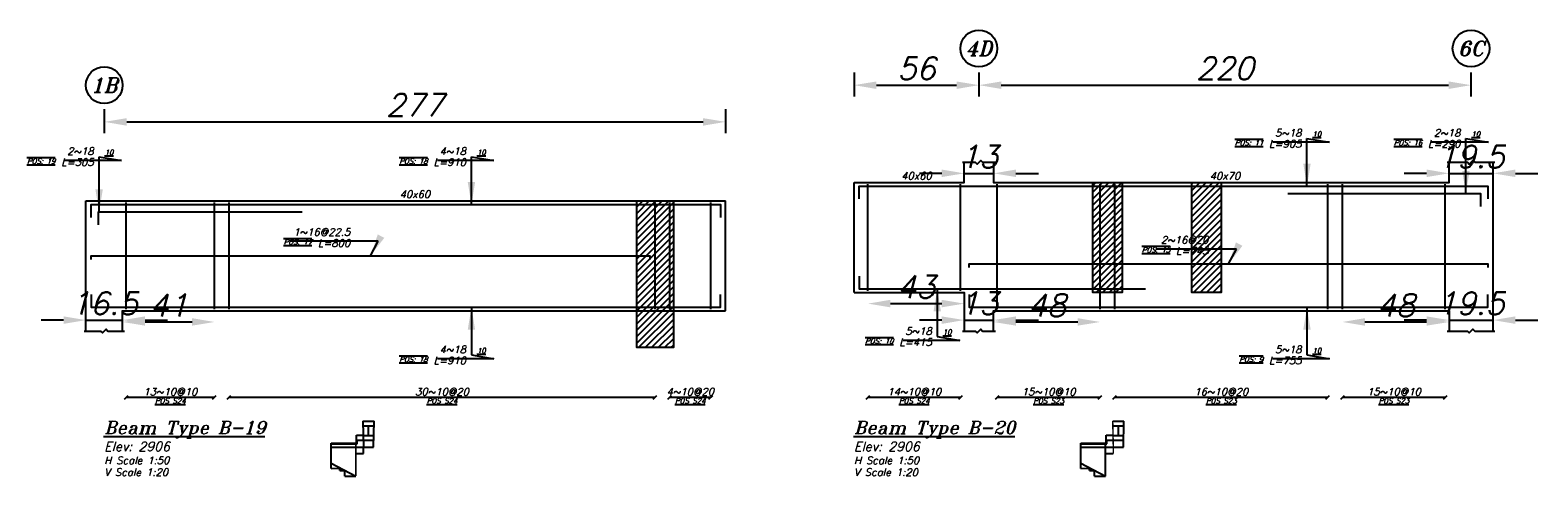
# Model space of a CAD drawing. Header units: inches. Extents: x 826 to 1034, y 702 to 834.
# Tile 37 of 93: x 862 to 875, y 807 to 811. Entities that reach past the tile are written whole.
import ezdxf
from ezdxf.enums import TextEntityAlignment as Align

# ---------------------------------------------------------------- set-up
doc = ezdxf.new("R2010")
doc.units = ezdxf.units.IN
doc.header["$MEASUREMENT"] = 0
doc.layers.add('SAZE_DRAWINGS', color=7, linetype='Continuous')
doc.styles.add('SAZE_STYLE', font='romansp.shx', dxfattribs={"oblique": 15})
doc.styles.add('SAZE_STYLE1', font='romant.shx', dxfattribs={"oblique": 15})
doc.dimstyles.new('SAZE_DIM_STYLE', dxfattribs={"dimtxt": 0.2, "dimasz": 0.2, "dimexe": 0.1, "dimexo": 0.05, "dimgap": 0.05, "dimtad": 0, "dimzin": 0, "dimdsep": 46, "dimtxsty": 'SAZE_STYLE', "dimcen": 0.09, "dimclrd": 2, "dimclre": 2, "dimclrt": 3, "dimadec": 0, "dimazin": 0, "dimtfac": 1, "dimtdec": 4, "dimtix": 1, "dimtmove": 1, "dimatfit": 3, "dimfxl": 1, "dimtolj": 1, "dimtzin": 0, "dimarcsym": 0})
pattern_1 = [(45, (667.604607, 846.874986), (-0.028987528, 0.028987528), [])]

# ---------------------------------------------------------------- blocks, each defined once
blk = doc.blocks.new('*D4274')
at = {"layer": 'Defpoints', "color": 0, "transparency": 16777216}
for p in [(862.554, 808.286), (862.226, 808.187), (862.554, 808.187)]:
    blk.add_point(p, dxfattribs=at)
at = {"layer": 'SAZE_DRAWINGS', "color": 2, "lineweight": -2, "transparency": 16777216}
for p, q in [((862.026, 808.286), (861.826, 808.286)), ((862.226, 808.286), (862.554, 808.286)), ((862.754, 808.286), (862.954, 808.286))]:
    blk.add_line(p, q, dxfattribs=at)
at = {"layer": 'SAZE_DRAWINGS', "color": 2, "transparency": 16777216}
for points in [[(862.026, 808.319), (862.026, 808.252), (862.226, 808.286)], [(862.754, 808.319), (862.754, 808.252), (862.554, 808.286)]]:
    blk.add_solid(points, dxfattribs=at)
at = {"layer": 'SAZE_DRAWINGS', "color": 3, "transparency": 16777216, "insert": (862.39, 808.436), "char_height": 0.2, "attachment_point": 5, "style": 'SAZE_STYLE'}
blk.add_mtext('\\A1;16.5', dxfattribs=at)
blk = doc.blocks.new('*D4275')
at = {"layer": 'Defpoints', "color": 0, "transparency": 16777216}
for p in [(862.39, 810.221), (867.939, 810.221), (867.939, 810.057)]:
    blk.add_point(p, dxfattribs=at)
at = {"layer": 'SAZE_DRAWINGS', "color": 2, "lineweight": -2, "transparency": 16777216}
for p, q in [((862.39, 810.171), (862.39, 809.957)), ((867.939, 810.171), (867.939, 809.957)), ((862.59, 810.057), (867.739, 810.057))]:
    blk.add_line(p, q, dxfattribs=at)
at = {"layer": 'SAZE_DRAWINGS', "color": 2, "transparency": 16777216}
for points in [[(862.59, 810.09), (862.59, 810.023), (862.39, 810.057)], [(867.739, 810.09), (867.739, 810.023), (867.939, 810.057)]]:
    blk.add_solid(points, dxfattribs=at)
at = {"layer": 'SAZE_DRAWINGS', "color": 3, "transparency": 16777216, "insert": (865.164, 810.207), "char_height": 0.2, "attachment_point": 5, "style": 'SAZE_STYLE'}
blk.add_mtext('\\A1;277', dxfattribs=at)
blk = doc.blocks.new('*D4276')
at = {"layer": 'Defpoints', "color": 0, "transparency": 16777216}
for p in [(862.554, 808.269), (863.374, 808.269), (863.374, 808.269)]:
    blk.add_point(p, dxfattribs=at)
at = {"layer": 'SAZE_DRAWINGS', "color": 2, "lineweight": -2, "transparency": 16777216}
blk.add_line((862.754, 808.269), (863.174, 808.269), dxfattribs=at)
at = {"layer": 'SAZE_DRAWINGS', "color": 2, "transparency": 16777216}
for points in [[(862.754, 808.303), (862.754, 808.236), (862.554, 808.269)], [(863.174, 808.303), (863.174, 808.236), (863.374, 808.269)]]:
    blk.add_solid(points, dxfattribs=at)
at = {"layer": 'SAZE_DRAWINGS', "color": 3, "transparency": 16777216, "insert": (862.964, 808.419), "char_height": 0.2, "attachment_point": 5, "style": 'SAZE_STYLE'}
blk.add_mtext('\\A1;41', dxfattribs=at)
blk = doc.blocks.new('*D4277')
at = {"layer": 'Defpoints', "color": 0, "transparency": 16777216}
for p in [(870.07, 809.696), (870.333, 809.696), (870.333, 809.597)]:
    blk.add_point(p, dxfattribs=at)
at = {"layer": 'SAZE_DRAWINGS', "color": 2, "lineweight": -2, "transparency": 16777216}
for p, q in [((869.87, 809.597), (869.67, 809.597)), ((870.07, 809.597), (870.333, 809.597)), ((870.533, 809.597), (870.733, 809.597))]:
    blk.add_line(p, q, dxfattribs=at)
at = {"layer": 'SAZE_DRAWINGS', "color": 2, "transparency": 16777216}
for points in [[(869.87, 809.631), (869.87, 809.564), (870.07, 809.597)], [(870.533, 809.631), (870.533, 809.564), (870.333, 809.597)]]:
    blk.add_solid(points, dxfattribs=at)
at = {"layer": 'SAZE_DRAWINGS', "color": 3, "transparency": 16777216, "insert": (870.202, 809.747), "char_height": 0.2, "attachment_point": 5, "style": 'SAZE_STYLE'}
blk.add_mtext('\\A1;13', dxfattribs=at)
blk = doc.blocks.new('*D4278')
at = {"layer": 'Defpoints', "color": 0, "transparency": 16777216}
for p in [(870.333, 808.286), (870.07, 808.187), (870.333, 808.187)]:
    blk.add_point(p, dxfattribs=at)
at = {"layer": 'SAZE_DRAWINGS', "color": 2, "lineweight": -2, "transparency": 16777216}
for p, q in [((869.87, 808.286), (869.67, 808.286)), ((870.07, 808.286), (870.333, 808.286)), ((870.533, 808.286), (870.733, 808.286))]:
    blk.add_line(p, q, dxfattribs=at)
at = {"layer": 'SAZE_DRAWINGS', "color": 2, "transparency": 16777216}
for points in [[(869.87, 808.319), (869.87, 808.252), (870.07, 808.286)], [(870.533, 808.319), (870.533, 808.252), (870.333, 808.286)]]:
    blk.add_solid(points, dxfattribs=at)
at = {"layer": 'SAZE_DRAWINGS', "color": 3, "transparency": 16777216, "insert": (870.202, 808.436), "char_height": 0.2, "attachment_point": 5, "style": 'SAZE_STYLE'}
blk.add_mtext('\\A1;13', dxfattribs=at)
blk = doc.blocks.new('*D4279')
at = {"layer": 'Defpoints', "color": 0, "transparency": 16777216}
for p in [(874.401, 809.696), (874.794, 809.696), (874.794, 809.597)]:
    blk.add_point(p, dxfattribs=at)
at = {"layer": 'SAZE_DRAWINGS', "color": 2, "lineweight": -2, "transparency": 16777216}
for p, q in [((874.201, 809.597), (874.001, 809.597)), ((874.401, 809.597), (874.794, 809.597)), ((874.994, 809.597), (875.194, 809.597))]:
    blk.add_line(p, q, dxfattribs=at)
at = {"layer": 'SAZE_DRAWINGS', "color": 2, "transparency": 16777216}
for points in [[(874.201, 809.631), (874.201, 809.564), (874.401, 809.597)], [(874.994, 809.631), (874.994, 809.564), (874.794, 809.597)]]:
    blk.add_solid(points, dxfattribs=at)
at = {"layer": 'SAZE_DRAWINGS', "color": 3, "transparency": 16777216, "insert": (874.597, 809.747), "char_height": 0.2, "attachment_point": 5, "style": 'SAZE_STYLE'}
blk.add_mtext('\\A1;19.5', dxfattribs=at)
blk = doc.blocks.new('*D4280')
at = {"layer": 'Defpoints', "color": 0, "transparency": 16777216}
for p in [(874.794, 808.286), (874.401, 808.187), (874.794, 808.187)]:
    blk.add_point(p, dxfattribs=at)
at = {"layer": 'SAZE_DRAWINGS', "color": 2, "lineweight": -2, "transparency": 16777216}
for p, q in [((874.201, 808.286), (874.001, 808.286)), ((874.401, 808.286), (874.794, 808.286)), ((874.994, 808.286), (875.194, 808.286))]:
    blk.add_line(p, q, dxfattribs=at)
at = {"layer": 'SAZE_DRAWINGS', "color": 2, "transparency": 16777216}
for points in [[(874.201, 808.319), (874.201, 808.252), (874.401, 808.286)], [(874.994, 808.319), (874.994, 808.252), (874.794, 808.286)]]:
    blk.add_solid(points, dxfattribs=at)
at = {"layer": 'SAZE_DRAWINGS', "color": 3, "transparency": 16777216, "insert": (874.597, 808.436), "char_height": 0.2, "attachment_point": 5, "style": 'SAZE_STYLE'}
blk.add_mtext('\\A1;19.5', dxfattribs=at)
blk = doc.blocks.new('*D4281')
at = {"layer": 'Defpoints', "color": 0, "transparency": 16777216}
for p in [(869.087, 810.549), (870.202, 810.549), (870.202, 810.385)]:
    blk.add_point(p, dxfattribs=at)
at = {"layer": 'SAZE_DRAWINGS', "color": 2, "lineweight": -2, "transparency": 16777216}
for p, q in [((869.087, 810.499), (869.087, 810.285)), ((870.202, 810.499), (870.202, 810.285)), ((869.287, 810.385), (870.002, 810.385))]:
    blk.add_line(p, q, dxfattribs=at)
at = {"layer": 'SAZE_DRAWINGS', "color": 2, "transparency": 16777216}
for points in [[(869.287, 810.418), (869.287, 810.351), (869.087, 810.385)], [(870.002, 810.418), (870.002, 810.351), (870.202, 810.385)]]:
    blk.add_solid(points, dxfattribs=at)
at = {"layer": 'SAZE_DRAWINGS', "color": 3, "transparency": 16777216, "insert": (869.644, 810.535), "char_height": 0.2, "attachment_point": 5, "style": 'SAZE_STYLE'}
blk.add_mtext('\\A1;56', dxfattribs=at)
blk = doc.blocks.new('*D4282')
at = {"layer": 'Defpoints', "color": 0, "transparency": 16777216}
for p in [(870.202, 810.549), (874.597, 810.549), (874.597, 810.385)]:
    blk.add_point(p, dxfattribs=at)
at = {"layer": 'SAZE_DRAWINGS', "color": 2, "lineweight": -2, "transparency": 16777216}
for p, q in [((870.202, 810.499), (870.202, 810.285)), ((874.597, 810.499), (874.597, 810.285)), ((870.402, 810.385), (874.397, 810.385))]:
    blk.add_line(p, q, dxfattribs=at)
at = {"layer": 'SAZE_DRAWINGS', "color": 2, "transparency": 16777216}
for points in [[(870.402, 810.418), (870.402, 810.351), (870.202, 810.385)], [(874.397, 810.418), (874.397, 810.351), (874.597, 810.385)]]:
    blk.add_solid(points, dxfattribs=at)
at = {"layer": 'SAZE_DRAWINGS', "color": 3, "transparency": 16777216, "insert": (872.399, 810.535), "char_height": 0.2, "attachment_point": 5, "style": 'SAZE_STYLE'}
blk.add_mtext('\\A1;220', dxfattribs=at)
blk = doc.blocks.new('*D4283')
at = {"layer": 'Defpoints', "color": 0, "transparency": 16777216}
for p in [(869.211, 808.433), (870.07, 808.433), (870.07, 808.433)]:
    blk.add_point(p, dxfattribs=at)
at = {"layer": 'SAZE_DRAWINGS', "color": 2, "lineweight": -2, "transparency": 16777216}
blk.add_line((869.411, 808.433), (869.87, 808.433), dxfattribs=at)
at = {"layer": 'SAZE_DRAWINGS', "color": 2, "transparency": 16777216}
for points in [[(869.411, 808.467), (869.411, 808.4), (869.211, 808.433)], [(869.87, 808.467), (869.87, 808.4), (870.07, 808.433)]]:
    blk.add_solid(points, dxfattribs=at)
at = {"layer": 'SAZE_DRAWINGS', "color": 3, "transparency": 16777216, "insert": (869.641, 808.583), "char_height": 0.2, "attachment_point": 5, "style": 'SAZE_STYLE'}
blk.add_mtext('\\A1;43', dxfattribs=at)
blk = doc.blocks.new('*D4284')
at = {"layer": 'Defpoints', "color": 0, "transparency": 16777216}
for p in [(870.333, 808.269), (871.284, 808.269), (871.284, 808.269)]:
    blk.add_point(p, dxfattribs=at)
at = {"layer": 'SAZE_DRAWINGS', "color": 2, "lineweight": -2, "transparency": 16777216}
blk.add_line((870.533, 808.269), (871.084, 808.269), dxfattribs=at)
at = {"layer": 'SAZE_DRAWINGS', "color": 2, "transparency": 16777216}
for points in [[(870.533, 808.303), (870.533, 808.236), (870.333, 808.269)], [(871.084, 808.303), (871.084, 808.236), (871.284, 808.269)]]:
    blk.add_solid(points, dxfattribs=at)
at = {"layer": 'SAZE_DRAWINGS', "color": 3, "transparency": 16777216, "insert": (870.808, 808.419), "char_height": 0.2, "attachment_point": 5, "style": 'SAZE_STYLE'}
blk.add_mtext('\\A1;48', dxfattribs=at)
blk = doc.blocks.new('*D4285')
at = {"layer": 'Defpoints', "color": 0, "transparency": 16777216}
for p in [(873.449, 808.269), (874.401, 808.269), (874.401, 808.269)]:
    blk.add_point(p, dxfattribs=at)
at = {"layer": 'SAZE_DRAWINGS', "color": 2, "lineweight": -2, "transparency": 16777216}
blk.add_line((873.649, 808.269), (874.201, 808.269), dxfattribs=at)
at = {"layer": 'SAZE_DRAWINGS', "color": 2, "transparency": 16777216}
for points in [[(873.649, 808.303), (873.649, 808.236), (873.449, 808.269)], [(874.201, 808.303), (874.201, 808.236), (874.401, 808.269)]]:
    blk.add_solid(points, dxfattribs=at)
at = {"layer": 'SAZE_DRAWINGS', "color": 3, "transparency": 16777216, "insert": (873.925, 808.419), "char_height": 0.2, "attachment_point": 5, "style": 'SAZE_STYLE'}
blk.add_mtext('\\A1;48', dxfattribs=at)

msp = doc.modelspace()

# ---------------------------------------------------------------- hatches: boundary and pattern name
at = {"layer": 'SAZE_DRAWINGS'}
h = msp.add_hatch(dxfattribs=at)
h.set_pattern_fill('ANSI31', color=8, scale=0.327956, style=0)
h.set_pattern_definition(pattern_1)
h.paths.add_polyline_path([(871.2186, 809.5155), (871.4809, 809.5155), (871.4809, 808.5316), (871.2186, 808.5316)])
h = msp.add_hatch(dxfattribs=at)
h.set_pattern_fill('ANSI31', color=8, scale=0.327956, style=0)
h.set_pattern_definition(pattern_1)
h.paths.add_polyline_path([(872.1043, 809.5155), (872.3666, 809.5155), (872.3666, 808.5316), (872.1043, 808.5316)])
h = msp.add_hatch(dxfattribs=at)
h.set_pattern_fill('ANSI31', color=8, scale=0.327956, style=0)
h.set_pattern_definition(pattern_1)
h.paths.add_polyline_path([(867.1451, 809.3515), (867.473, 809.3515), (867.473, 808.0397), (867.1451, 808.0397)])
h = msp.add_hatch(dxfattribs=at)
h.set_pattern_fill('ANSI31', color=8, scale=0.327956, style=0)
h.set_pattern_definition(pattern_1)
h.paths.add_polyline_path([(867.1451, 809.3515), (867.473, 809.3515), (867.473, 808.0397), (867.1451, 808.0397)])

# ---------------------------------------------------------------- linework, layer by layer
at = {"layer": 'SAZE_DRAWINGS', "color": 3, "linetype": 'Continuous'}
for points in [[(869.0866, 809.5155), (870.0704, 809.5155), (870.0704, 809.6959)], [(870.3328, 809.6959), (870.3328, 809.5155), (874.4006, 809.5155), (874.4006, 809.6959)], [(874.7941, 808.1873), (874.7941, 809.6959)], [(869.0866, 808.5316), (869.0866, 809.5155)], [(862.2257, 808.1873), (862.2257, 809.3515)], [(862.2257, 809.3515), (867.9387, 809.3515)], [(867.9387, 808.3676), (867.9387, 809.3515)], [(869.0866, 808.5316), (870.0704, 808.5316), (870.0704, 808.1873)], [(862.5537, 808.1873), (862.5537, 808.3676), (867.309, 808.3676), (867.9387, 808.3676)], [(870.3328, 808.1873), (870.3328, 808.3676), (874.4006, 808.3676), (874.4006, 808.1873)]]:
    msp.add_lwpolyline(points, dxfattribs=at)
at = {"layer": 'SAZE_DRAWINGS', "color": 8}
for points in [[(870.054, 809.6959), (870.1688, 809.6959), (870.1852, 809.6795), (870.218, 809.7123), (870.2344, 809.6959), (870.3492, 809.6959)], [(874.3842, 809.6959), (874.5645, 809.6959), (874.5809, 809.6795), (874.6137, 809.7123), (874.6301, 809.6959), (874.8105, 809.6959)], [(862.2093, 808.1873), (862.3569, 808.1873), (862.3733, 808.1709), (862.4061, 808.2037), (862.4225, 808.1873), (862.5701, 808.1873)], [(870.054, 808.1873), (870.1688, 808.1873), (870.1852, 808.1709), (870.218, 808.2037), (870.2344, 808.1873), (870.3492, 808.1873)], [(874.3842, 808.1873), (874.5645, 808.1873), (874.5809, 808.1709), (874.6137, 808.2037), (874.6301, 808.1873), (874.8105, 808.1873)], [(864.7001, 807.3838), (864.7053, 807.1517)], [(864.7001, 807.3838), (864.8005, 807.3838)], [(864.701, 807.3422), (864.7996, 807.3422)], [(864.7503, 807.2556), (864.7503, 807.3422)], [(864.7953, 807.1517), (864.8005, 807.3838)], [(871.397, 807.3838), (871.4974, 807.3838)], [(871.3979, 807.3422), (871.4965, 807.3422)], [(871.4472, 807.2556), (871.4472, 807.3422)], [(871.4922, 807.1517), (871.4974, 807.3838)], [(864.4157, 807.1849), (864.6429, 807.1849)], [(864.4157, 807.1517), (864.4157, 807.1849)], [(864.4157, 807.1794), (864.6481, 807.1794)], [(864.6429, 807.1849), (864.6428, 807.259)], [(864.6428, 807.259), (864.7029, 807.259)], [(864.6481, 807.214), (864.7039, 807.214)], [(864.6481, 807.1794), (864.6481, 807.214)], [(864.7039, 807.2123), (864.7967, 807.2123)], [(864.7047, 807.2556), (864.7959, 807.2556)], [(871.1125, 807.1849), (871.3398, 807.1849)], [(871.1125, 807.1517), (871.1125, 807.1849)], [(871.1125, 807.1794), (871.345, 807.1794)], [(871.3332, 807.1517), (871.3332, 807.1849)], [(871.3398, 807.1849), (871.3397, 807.259)], [(871.3397, 807.259), (871.3997, 807.259)], [(871.345, 807.214), (871.4008, 807.214)], [(871.345, 807.1794), (871.345, 807.214)], [(871.4008, 807.2123), (871.4936, 807.2123)], [(871.4016, 807.2556), (871.4928, 807.2556)], [(864.4157, 807.1517), (864.7053, 807.1517)], [(864.4157, 807.0079), (864.4157, 807.1517)], [(864.6363, 807.0928), (864.7053, 807.0928)], [(864.6408, 807.0928), (864.6896, 807.0928)], [(864.7053, 807.0928), (864.7053, 807.1517)], [(864.7053, 807.1517), (864.7953, 807.1517)], [(871.1125, 807.1517), (871.4021, 807.1517)], [(871.1125, 807.0079), (871.1125, 807.1517)], [(871.3332, 806.8918), (871.3332, 807.1517)], [(871.3332, 807.0928), (871.4021, 807.0928)], [(871.3377, 807.0928), (871.3865, 807.0928)], [(871.4021, 807.1517), (871.4922, 807.1517)], [(864.4161, 806.961), (864.4157, 807.0079)], [(864.4157, 807.0079), (864.6363, 806.8918)], [(864.4161, 806.961), (864.4931, 806.9617)], [(864.4933, 806.9406), (864.4931, 806.9617)], [(864.4933, 806.9406), (864.5373, 806.941)], [(864.5373, 806.8918), (864.5373, 806.941)], [(871.1129, 806.961), (871.1125, 807.0079)], [(871.1125, 807.0079), (871.3332, 806.8918)], [(871.1129, 806.961), (871.1899, 806.9617)], [(871.1901, 806.9406), (871.1899, 806.9617)], [(871.1901, 806.9406), (871.2341, 806.941)], [(871.2341, 806.8918), (871.2341, 806.941)], [(864.5373, 806.8918), (864.6363, 806.8918)], [(871.2341, 806.8918), (871.3332, 806.8918)]]:
    msp.add_lwpolyline(points, dxfattribs=at)
at = {"layer": 'SAZE_DRAWINGS', "color": 6, "linetype": 'Continuous'}
for points in [[(869.1325, 809.3679), (869.1325, 809.4827), (874.7482, 809.4827), (874.7482, 809.3679)], [(872.9608, 809.4171), (874.6826, 809.4171), (874.6826, 809.3023)], [(862.2716, 809.2039), (862.2716, 809.3187), (867.8928, 809.3187), (867.8928, 809.2039)], [(862.3372, 809.1383), (862.3372, 809.2531), (864.1574, 809.2531)], [(862.2716, 808.8268), (862.2716, 808.8596), (867.2631, 808.8596), (867.2631, 808.8268)], [(870.1163, 808.7557), (870.1163, 808.7885), (874.7482, 808.7885), (874.7482, 808.7557)], [(869.1325, 808.6792), (869.1325, 808.5644), (871.6887, 808.5644)], [(862.2716, 808.5152), (862.2716, 808.4004), (867.8928, 808.4004), (867.8928, 808.5152)], [(870.1163, 808.5152), (870.1163, 808.4004), (874.7482, 808.4004), (874.7482, 808.5152)]]:
    msp.add_lwpolyline(points, dxfattribs=at)
at = {"layer": 'SAZE_DRAWINGS', "color": 4, "linetype": 'Continuous'}
for points in [[(869.2112, 808.548), (869.2112, 809.4991)], [(870.0376, 808.548), (870.0376, 809.4991)], [(870.3656, 808.384), (870.3656, 809.4991)], [(871.2839, 808.384), (871.2839, 809.4991)], [(871.4151, 808.384), (871.4151, 809.4991)], [(873.3183, 808.384), (873.3183, 809.4991)], [(873.4495, 808.384), (873.4495, 809.4991)], [(874.3678, 808.384), (874.3678, 809.4991)], [(862.5865, 808.384), (862.5865, 809.3351)], [(863.3736, 808.384), (863.3736, 809.3351)], [(863.5047, 808.384), (863.5047, 809.3351)], [(867.309, 808.384), (867.309, 809.3351)], [(867.4402, 808.384), (867.4402, 809.3351)], [(867.8075, 808.384), (867.8075, 809.3351)]]:
    msp.add_lwpolyline(points, dxfattribs=at)
at = {"layer": 'SAZE_DRAWINGS', "color": 8}
for points in [[(871.2186, 809.5155), (871.4809, 809.5155), (871.4809, 808.5316), (871.2186, 808.5316)], [(872.1043, 809.5155), (872.3666, 809.5155), (872.3666, 808.5316), (872.1043, 808.5316)], [(867.1451, 809.3515), (867.473, 809.3515), (867.473, 808.0397), (867.1451, 808.0397)], [(867.1451, 809.3515), (867.473, 809.3515), (867.473, 808.0397), (867.1451, 808.0397)]]:
    msp.add_lwpolyline(points, close=True, dxfattribs=at)
at = {"layer": 'SAZE_DRAWINGS', "color": 1}
for points in [[(862.5701, 807.5805), (862.6029, 807.6133)], [(862.5865, 807.5969), (863.3736, 807.5969)], [(863.3572, 807.5805), (863.39, 807.6133)], [(863.4883, 807.5805), (863.5211, 807.6133)], [(863.5047, 807.5969), (867.309, 807.5969)], [(867.2926, 807.5805), (867.3254, 807.6133)], [(867.4238, 807.5805), (867.4566, 807.6133)], [(867.4402, 807.5969), (867.8075, 807.5969)], [(867.7911, 807.5805), (867.8239, 807.6133)], [(869.1948, 807.5805), (869.2276, 807.6133)], [(869.2112, 807.5969), (870.0376, 807.5969)], [(870.0212, 807.5805), (870.054, 807.6133)], [(870.3492, 807.5805), (870.382, 807.6133)], [(870.3656, 807.5969), (871.2839, 807.5969)], [(871.2675, 807.5805), (871.3003, 807.6133)], [(871.3987, 807.5805), (871.4315, 807.6133)], [(871.4151, 807.5969), (873.3183, 807.5969)], [(873.3019, 807.5805), (873.3347, 807.6133)], [(873.4331, 807.5805), (873.4659, 807.6133)], [(873.4495, 807.5969), (874.3678, 807.5969)], [(874.3514, 807.5805), (874.3842, 807.6133)]]:
    msp.add_lwpolyline(points, dxfattribs=at)
at = {"layer": 'SAZE_DRAWINGS', "color": 1, "const_width": 0.0131}
for points in [[(871.4021, 807.0928), (871.4021, 807.1517), (871.397, 807.3838)], [(864.6363, 806.8918), (864.6363, 807.1517), (864.6363, 807.1849)]]:
    msp.add_lwpolyline(points, dxfattribs=at)
at = {"layer": 'SAZE_DRAWINGS', "color": 2}
for centre in [(870.2016, 810.7125), (874.5973, 810.7125), (862.3897, 810.3846)]:
    msp.add_ellipse(centre, major_axis=(0.164, 0), ratio=1, dxfattribs=at)

# ---------------------------------------------------------------- texts
at = {"layer": 'SAZE_DRAWINGS', "color": 3, "style": 'SAZE_STYLE1', "oblique": 15}
for s, p in [('4D', (870.2016, 810.7125)), ('6C', (874.5973, 810.7125)), ('1B', (862.3897, 810.3846))]:
    msp.add_text(s, height=0.13118, dxfattribs=at).set_placement(p, align=Align.MIDDLE_CENTER)
at = {"layer": 'SAZE_DRAWINGS', "color": 2, "style": 'SAZE_STYLE1', "oblique": 15}
for s, p in [('40x60', (869.6441, 809.5745)), ('40x70', (872.3995, 809.5745)), ('40x60', (865.1642, 809.4105))]:
    msp.add_text(s, height=0.06559, dxfattribs=at).set_placement(p, align=Align.MIDDLE_CENTER)
at = {"layer": 'SAZE_DRAWINGS', "color": 3, "style": 'SAZE_STYLE', "oblique": 15}
for s, p in [('13~10@10', (862.98, 807.6133)), ('30~10@20', (865.4069, 807.6133)), ('4~10@20', (867.6239, 807.6133)), ('14~10@10', (869.6244, 807.6133)), ('15~10@10', (870.8247, 807.6133)), ('16~10@20', (872.3667, 807.6133)), ('15~10@10', (873.9086, 807.6133))]:
    msp.add_text(s, height=0.06559, dxfattribs=at).set_placement(p, align=Align.CENTER)
at = {"layer": 'SAZE_DRAWINGS', "color": 2, "style": 'SAZE_STYLE', "oblique": 15}
for s, p in [('%%U%%OPOS S24', (862.9801, 807.5871)), ('%%U%%OPOS S24', (865.407, 807.5871)), ('%%U%%OPOS S24', (867.624, 807.5871)), ('%%U%%OPOS S24', (869.6245, 807.5871)), ('%%U%%OPOS S23', (870.8248, 807.5871)), ('%%U%%OPOS S23', (872.3668, 807.5871)), ('%%U%%OPOS S23', (873.9087, 807.5871))]:
    msp.add_text(s, height=0.045914, dxfattribs=at).set_placement(p, align=Align.TOP_CENTER)
at = {"layer": 'SAZE_DRAWINGS', "color": 4, "style": 'SAZE_STYLE1', "oblique": 15}
for s, p in [('%%UBeam Type B-19', (862.3897, 807.269)), ('%%UBeam Type B-20', (869.0866, 807.269))]:
    msp.add_text(s, height=0.114785, dxfattribs=at).set_placement(p)
at = {"layer": 'SAZE_DRAWINGS', "color": 2, "style": 'SAZE_STYLE1', "oblique": 15}
for s, height, p in [('Elev: 2906', 0.08199, (862.3897, 807.1159)), ('Elev: 2906', 0.08199, (869.0866, 807.1159)), ('H Scale 1:50', 0.065591, (862.3897, 806.9996)), ('H Scale 1:50', 0.065591, (869.0866, 806.9996)), ('V Scale 1:20', 0.065591, (862.3897, 806.8934)), ('V Scale 1:20', 0.065591, (869.0866, 806.8934))]:
    msp.add_text(s, height=height, dxfattribs=at).set_placement(p)
at = {"layer": 'SAZE_DRAWINGS', "color": 2, "style": 'SAZE_STYLE'}
for s, insert, char_height, attachment_point in [('{\\Q20;\\L\\OPOS: 11}', (872.7406, 809.8926), 0.045914, 3), ('L=905', (873.0829, 809.8926), 0.06559, 3), ('{\\L10}', (873.1813, 809.9254), 0.04591, 7), ('{\\Q20;\\L\\OPOS: 16}', (874.1602, 809.8926), 0.045914, 3), ('L=290', (874.5022, 809.8926), 0.06559, 3), ('{\\L10}', (874.6006, 809.9254), 0.04591, 7), ('{\\Q20;\\L\\OPOS: 19}', (861.9523, 809.7287), 0.045914, 3), ('L=305', (862.2946, 809.7287), 0.06559, 3), ('{\\L10}', (862.393, 809.7614), 0.04591, 7), ('{\\Q20;\\L\\OPOS: 18}', (865.278, 809.7287), 0.045914, 3), ('L=910', (865.6201, 809.7287), 0.06559, 3), ('{\\L10}', (865.7185, 809.7614), 0.04591, 7), ('{\\Q20;\\L\\OPOS: 17}', (864.245, 809.0071), 0.045914, 3), ('L=800', (864.587, 809.0071), 0.06559, 3), ('{\\Q20;\\L\\OPOS: 15}', (871.9096, 808.9361), 0.045914, 3), ('L=745', (872.2519, 808.9361), 0.06559, 3), ('{\\Q20;\\L\\OPOS: 10}', (869.4384, 808.1217), 0.045914, 3), ('L=415', (869.7807, 808.1217), 0.06559, 3), ('{\\L10}', (869.8791, 808.1545), 0.04591, 7), ('{\\L10}', (865.7185, 807.9905), 0.04591, 7), ('{\\L10}', (873.1813, 807.9905), 0.04591, 7), ('{\\Q20;\\L\\OPOS: 18}', (865.278, 807.9577), 0.045914, 3), ('L=910', (865.6201, 807.9577), 0.06559, 3), ('{\\Q20;\\L\\OPOS: 9}', (872.7406, 807.9577), 0.045914, 3), ('L=755', (873.0829, 807.9577), 0.06559, 3)]:
    msp.add_mtext(s, dxfattribs=dict(at, insert=insert, char_height=char_height, attachment_point=attachment_point))
at = {"layer": 'SAZE_DRAWINGS', "color": 3, "char_height": 0.06559, "attachment_point": 9, "style": 'SAZE_STYLE'}
for s, insert in [('\\A1;5~18', (873.0829, 809.9254)), ('\\A1;2~18', (874.5022, 809.9254)), ('\\A1;2~18', (862.2946, 809.7614)), ('\\A1;4~18', (865.6201, 809.7614)), ('1~16@22.5', (864.587, 809.0399)), ('2~16@20', (872.2519, 808.9689)), ('\\A1;5~18', (869.7807, 808.1545)), ('\\A1;4~18', (865.6201, 807.9905)), ('\\A1;5~18', (873.0829, 807.9905))]:
    msp.add_mtext(s, dxfattribs=dict(at, insert=insert))

# ---------------------------------------------------------------- dimensions: what is measured, and where the dimension line sits
at = {"layer": 'SAZE_DRAWINGS', "color": 2}
for base, p1, p2, override, picture, middle in [((870.20162, 810.38457), (869.08656, 810.54855), (870.20162, 810.54855), {"dimtxt": 0.2, "dimasz": 0.2, "dimgap": 0.05, "dimtad": 1, "dimdec": 1, "dimlfac": 50, "dimrnd": 1, "dimzin": 8, "dimclrd": 2, "dimclre": 2, "dimclrt": 3}, '*D4281', (869.64409, 810.53457)), ((874.5973, 810.3846), (870.2016, 810.5485), (874.5973, 810.5485), {"dimtxt": 0.2, "dimasz": 0.2, "dimgap": 0.05, "dimtad": 1, "dimdec": 1, "dimlfac": 50, "dimrnd": 1, "dimzin": 8, "dimclrd": 2, "dimclre": 2, "dimclrt": 3}, '*D4282', (872.3995, 810.5346)), ((867.93872, 810.05661), (862.38969, 810.22059), (867.93872, 810.22059), {"dimtxt": 0.2, "dimasz": 0.2, "dimgap": 0.05, "dimtad": 1, "dimdec": 1, "dimlfac": 50, "dimrnd": 1, "dimzin": 8, "dimclrd": 2, "dimclre": 2, "dimclrt": 3}, '*D4275', (865.16421, 810.20661)), ((870.3328, 809.5975), (870.0704, 809.6959), (870.3328, 809.6959), {"dimtxt": 0.2, "dimasz": 0.2, "dimgap": 0.05, "dimtad": 1, "dimdec": 1, "dimlfac": 50, "dimrnd": 0.5, "dimzin": 8, "dimse1": 1, "dimse2": 1, "dimclrd": 2, "dimclre": 2, "dimclrt": 3}, '*D4277', (870.2016, 809.7475)), ((874.7941, 809.5975), (874.4006, 809.6959), (874.7941, 809.6959), {"dimtxt": 0.2, "dimasz": 0.2, "dimgap": 0.05, "dimtad": 1, "dimdec": 1, "dimlfac": 50, "dimrnd": 0.5, "dimzin": 8, "dimse1": 1, "dimse2": 1, "dimclrd": 2, "dimclre": 2, "dimclrt": 3}, '*D4279', (874.5973, 809.7475)), ((870.0704, 808.4332), (869.2112, 808.4332), (870.0704, 808.4332), {"dimtxt": 0.2, "dimasz": 0.2, "dimgap": 0.05, "dimtad": 1, "dimdec": 1, "dimlfac": 50, "dimrnd": 1, "dimzin": 8, "dimse1": 1, "dimse2": 1, "dimclrd": 2, "dimclre": 2, "dimclrt": 3}, '*D4283', (869.6408, 808.5832)), ((862.5537, 808.2856), (862.2257, 808.1873), (862.5537, 808.1873), {"dimtxt": 0.2, "dimasz": 0.2, "dimgap": 0.05, "dimtad": 1, "dimdec": 1, "dimlfac": 50, "dimrnd": 0.5, "dimzin": 8, "dimse1": 1, "dimse2": 1, "dimclrd": 2, "dimclre": 2, "dimclrt": 3}, '*D4274', (862.3897, 808.4356)), ((863.3736, 808.2692), (862.5537, 808.2692), (863.3736, 808.2692), {"dimtxt": 0.2, "dimasz": 0.2, "dimgap": 0.05, "dimtad": 1, "dimdec": 1, "dimlfac": 50, "dimrnd": 1, "dimzin": 8, "dimse1": 1, "dimse2": 1, "dimclrd": 2, "dimclre": 2, "dimclrt": 3}, '*D4276', (862.9636, 808.4192)), ((870.3328, 808.2856), (870.0704, 808.1873), (870.3328, 808.1873), {"dimtxt": 0.2, "dimasz": 0.2, "dimgap": 0.05, "dimtad": 1, "dimdec": 1, "dimlfac": 50, "dimrnd": 0.5, "dimzin": 8, "dimse1": 1, "dimse2": 1, "dimclrd": 2, "dimclre": 2, "dimclrt": 3}, '*D4278', (870.2016, 808.4356)), ((871.2839, 808.2692), (870.3328, 808.2692), (871.2839, 808.2692), {"dimtxt": 0.2, "dimasz": 0.2, "dimgap": 0.05, "dimtad": 1, "dimdec": 1, "dimlfac": 50, "dimrnd": 1, "dimzin": 8, "dimse1": 1, "dimse2": 1, "dimclrd": 2, "dimclre": 2, "dimclrt": 3}, '*D4284', (870.8083, 808.4192)), ((874.4006, 808.2692), (873.4495, 808.2692), (874.4006, 808.2692), {"dimtxt": 0.2, "dimasz": 0.2, "dimgap": 0.05, "dimtad": 1, "dimdec": 1, "dimlfac": 50, "dimrnd": 1, "dimzin": 8, "dimse1": 1, "dimse2": 1, "dimclrd": 2, "dimclre": 2, "dimclrt": 3}, '*D4285', (873.925, 808.4192)), ((874.7941, 808.2856), (874.4006, 808.1873), (874.7941, 808.1873), {"dimtxt": 0.2, "dimasz": 0.2, "dimgap": 0.05, "dimtad": 1, "dimdec": 1, "dimlfac": 50, "dimrnd": 0.5, "dimzin": 8, "dimse1": 1, "dimse2": 1, "dimclrd": 2, "dimclre": 2, "dimclrt": 3}, '*D4280', (874.5973, 808.4356))]:
    dim = msp.add_linear_dim(base=base, p1=p1, p2=p2, dimstyle='SAZE_DIM_STYLE', override=override, dxfattribs=at)
    dim.commit()
    dim.dimension.update_dxf_attribs({"geometry": picture, "text_midpoint": middle})

# ---------------------------------------------------------------- leaders
at = {"layer": 'SAZE_DRAWINGS', "color": 2, "annotation_type": 0, "has_hookline": 1, "hookline_direction": 1}
for points, text_width in [([(873.1321, 809.4827), (873.1321, 809.909), (873.3329, 809.8754), (873.1329, 809.8754)], 0.2553), ([(874.5514, 809.4171), (874.5514, 809.909), (874.7522, 809.8754), (874.5522, 809.8754)], 0.2587), ([(862.3438, 809.2531), (862.3438, 809.7451), (862.5446, 809.7114), (862.3446, 809.7114)], 0.2587), ([(865.6693, 809.3187), (865.6693, 809.7451), (865.8701, 809.7114), (865.6701, 809.7114)], 0.2528), ([(864.7674, 808.8596), (864.837, 808.9899), (864.637, 808.9899)], 0.5407), ([(872.4323, 808.7885), (872.5019, 808.9189), (872.3019, 808.9189)], 0.4704), ([(869.8299, 808.5644), (869.8299, 808.1381), (870.0307, 808.1045), (869.8307, 808.1045)], 0.2553), ([(865.6693, 808.4004), (865.6693, 807.9741), (865.8701, 807.9405), (865.6701, 807.9405)], 0.2528), ([(873.1321, 808.4004), (873.1321, 807.9741), (873.3329, 807.9405), (873.1329, 807.9405)], 0.2553)]:
    msp.add_leader(points, dimstyle='SAZE_DIM_STYLE', override={"dimasz": 0.2, "dimgap": 0.05, "dimtad": 1, "dimclrd": 2}, dxfattribs=dict(at, text_width=text_width))

doc.saveas('drawing.dxf')
